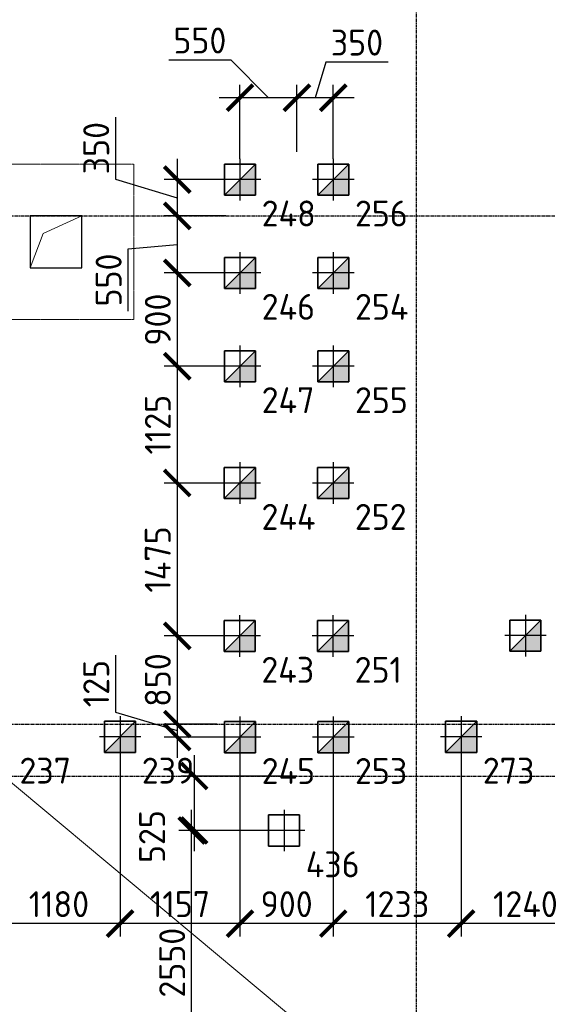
# Model space of a CAD drawing. Header units: millimetres. Extents: x -93479 to 1057970, y -66333 to 172656.
# Tile 227 of 256: x 376053 to 381143, y 34715 to 44208. Entities that reach past the tile are written whole.
import ezdxf

# ---------------------------------------------------------------- set-up
doc = ezdxf.new("R2010")
doc.units = ezdxf.units.MM
for name, pattern in [('______5', [1100, 800, -100, 100, -100]), ('DASHDOT', [25.4, 12.7, -6.35, 0, -6.35]), ('HIDDEN2', [4.7625, 3.175, -1.5875]), ('осевая', [50.8, 31.75, -6.35, 6.35, -6.35])]:
    doc.linetypes.add(name, pattern=pattern)
for name, color, linetype, lineweight in [('0 Фундамент', 5, 'Continuous', 30), ('КО_оси', 1, 'DASHDOT', 25), ('КО_осн_тон', 183, 'Continuous', 25), ('КО_фундаменты', 2, 'Continuous', 50), ('Оси', 40, '______5', 18), ('РАЗМЕРЫ', 7, 'Continuous', 9)]:
    doc.layers.add(name, color=color, linetype=linetype, lineweight=lineweight)
doc.styles.add('GOST-2.304_Type-B', font='GOST_Common.ttf')
doc.styles.add('ГОСТ', font='GOST_Common.ttf')
doc.dimstyles.new('СПДС', dxfattribs={"dimscale": 100, "dimtxt": 2.5, "dimasz": 2.5, "dimexe": 1.25, "dimexo": 0, "dimtad": 1, "dimdec": 0, "dimtxsty": 'GOST-2.304_Type-B', "dimblk": 'ARCHTICK', "dimcen": 2.5, "dimdle": 2, "dimadec": 0, "dimazin": 2, "dimtfac": 0.75, "dimtdec": 0, "dimtmove": 1, "dimatfit": 3, "dimfxl": 1, "dimtolj": 1, "dimarcsym": 1})

# ---------------------------------------------------------------- blocks, each defined once
blk = doc.blocks.new('оси')
at = {"layer": 'Оси', "color": 7, "linetype": 'осевая', "lineweight": 25, "transparency": 33554687}
for p, q in [((18063.5, 151.4), (18063.5, -36280.2)), ((-11815.1, -15106.9), (53620.6, -15106.9)), ((-11815.1, -20006.9), (53620.6, -20006.9)), ((-11416.6, -20506.9), (53620.6, -20506.9))]:
    blk.add_line(p, q, dxfattribs=at)
blk = doc.blocks.new('Свайка')
at = {"layer": 'КО_оси', "color": 7, "ltscale": 100}
for p, q in [((0, 200), (0, -200)), ((200, 0), (-200, 0))]:
    blk.add_line(p, q, dxfattribs=at)
at = {"layer": 'КО_фундаменты', "color": 7, "lineweight": 35, "ltscale": 100}
for p, q in [((150, 150), (-150, 150)), ((-150, 150), (-150, -150)), ((150, -150), (150, 150)), ((-150, -150), (150, -150))]:
    blk.add_line(p, q, dxfattribs=at)
blk = doc.blocks.new('сваи тип2')
at = {"layer": 'КО_оси', "color": 7, "ltscale": 100}
for p, q in [((-22918.1, 28209.1), (-22918.1, 27809.1)), ((-22718.1, 28009.1), (-23118.1, 28009.1))]:
    blk.add_line(p, q, dxfattribs=at)
at = {"layer": 'КО_фундаменты', "color": 7, "lineweight": 35, "ltscale": 100}
for p, q in [((-22768.1, 28159.1), (-23068.1, 28159.1)), ((-23068.1, 28159.1), (-23068.1, 27859.1)), ((-22768.1, 27859.1), (-22768.1, 28159.1)), ((-23068.1, 27859.1), (-22768.1, 27859.1))]:
    blk.add_line(p, q, dxfattribs=at)
at = {"layer": 'РАЗМЕРЫ', "color": 7}
blk.add_line((-23068.1, 27859.1), (-22768.1, 28159.1), dxfattribs=at)
at = {"layer": 'РАЗМЕРЫ', "color": 7, "linetype": 'Continuous', "transparency": 33554648}
for points in [[(-22768.1, 28009.1), (-22918.1, 28009.1), (-22768.1, 28159.1)], [(-22918.1, 27859.1), (-23068.1, 27859.1), (-22918.1, 28009.1)], [(-22918.1, 27859.1), (-22918.1, 28009.1), (-22768.1, 27859.1)], [(-22768.1, 27859.1), (-22918.1, 28009.1), (-22768.1, 28009.1)]]:
    blk.add_solid(points, dxfattribs=at)
blk = doc.blocks.new('_ArchTick')
at = {"color": 0, "linetype": 'ByBlock', "const_width": 0.15}
blk.add_lwpolyline([(-0.5, -0.5), (0.5, 0.5)], dxfattribs=at)
blk = doc.blocks.new('*D411')
at = {"layer": 'DEFPOINTS', "color": 0, "ltscale": 100, "transparency": 16777216}
for p in [(378727.9, 36916.3), (377736.6, 36391.3), (378603.1, 36391.3)]:
    blk.add_point(p, dxfattribs=at)
at = {"layer": 'РАЗМЕРЫ', "color": 0, "lineweight": -2, "transparency": 16777216}
for p, q in [((377736.6, 37116.3), (377736.6, 36191.3)), ((378727.9, 36916.3), (377611.6, 36916.3)), ((378603.1, 36391.3), (377611.6, 36391.3))]:
    blk.add_line(p, q, dxfattribs=at)
at = {"layer": 'РАЗМЕРЫ', "color": 0, "lineweight": -2, "ltscale": 100, "transparency": 16777216, "xscale": 250, "yscale": 250, "zscale": 250}
for p, rotation in [((377736.6, 36916.3), 90), ((377736.6, 36391.3), 270)]:
    blk.add_blockref('_ArchTick', p, dxfattribs=dict(at, rotation=rotation))
at = {"layer": 'РАЗМЕРЫ', "color": 0, "ltscale": 100, "transparency": 16777216, "insert": (377329.9, 36332.3), "char_height": 250, "attachment_point": 5, "rotation": 90, "style": 'GOST-2.304_Type-B'}
blk.add_mtext('\\A1;525', dxfattribs=at)
blk = doc.blocks.new('*D483')
at = {"layer": 'DEFPOINTS', "color": 0, "ltscale": 100, "transparency": 16777216}
for p in [(380311.4, 37094.6), (381551.4, 37094.6), (380311.4, 35493.2)]:
    blk.add_point(p, dxfattribs=at)
at = {"layer": 'РАЗМЕРЫ', "color": 0, "lineweight": -2, "transparency": 16777216}
for p, q in [((380311.4, 37094.6), (380311.4, 35368.2)), ((381551.4, 37094.6), (381551.4, 35368.2)), ((381751.4, 35493.2), (380111.4, 35493.2))]:
    blk.add_line(p, q, dxfattribs=at)
at = {"layer": 'РАЗМЕРЫ', "color": 0, "lineweight": -2, "ltscale": 100, "transparency": 16777216, "xscale": 250, "yscale": 250, "zscale": 250, "rotation": 180}
blk.add_blockref('_ArchTick', (380311.4, 35493.2), dxfattribs=at)
at = {"layer": 'РАЗМЕРЫ', "color": 0, "lineweight": -2, "ltscale": 100, "transparency": 16777216, "xscale": 250, "yscale": 250, "zscale": 250}
blk.add_blockref('_ArchTick', (381551.4, 35493.2), dxfattribs=at)
at = {"layer": 'РАЗМЕРЫ', "color": 0, "ltscale": 100, "transparency": 16777216, "insert": (380931.4, 35680.8), "char_height": 250, "attachment_point": 5, "style": 'GOST-2.304_Type-B'}
blk.add_mtext('\\A1;1240', dxfattribs=at)
blk = doc.blocks.new('*D484')
at = {"layer": 'DEFPOINTS', "color": 0, "ltscale": 100, "transparency": 16777216}
for p in [(379078.1, 37091.3), (380311.4, 37094.6), (379078.1, 35493.2)]:
    blk.add_point(p, dxfattribs=at)
at = {"layer": 'РАЗМЕРЫ', "color": 0, "lineweight": -2, "transparency": 16777216}
for p, q in [((379078.1, 37091.3), (379078.1, 35368.2)), ((380311.4, 37094.6), (380311.4, 35368.2)), ((380511.4, 35493.2), (378878.1, 35493.2))]:
    blk.add_line(p, q, dxfattribs=at)
at = {"layer": 'РАЗМЕРЫ', "color": 0, "lineweight": -2, "ltscale": 100, "transparency": 16777216, "xscale": 250, "yscale": 250, "zscale": 250, "rotation": 180}
blk.add_blockref('_ArchTick', (379078.1, 35493.2), dxfattribs=at)
at = {"layer": 'РАЗМЕРЫ', "color": 0, "lineweight": -2, "ltscale": 100, "transparency": 16777216, "xscale": 250, "yscale": 250, "zscale": 250}
blk.add_blockref('_ArchTick', (380311.4, 35493.2), dxfattribs=at)
at = {"layer": 'РАЗМЕРЫ', "color": 0, "ltscale": 100, "transparency": 16777216, "insert": (379694.7, 35680.8), "char_height": 250, "attachment_point": 5, "style": 'GOST-2.304_Type-B'}
blk.add_mtext('\\A1;1233', dxfattribs=at)
blk = doc.blocks.new('*D485')
at = {"layer": 'DEFPOINTS', "color": 0, "ltscale": 100, "transparency": 16777216}
for p in [(378178.1, 37091.3), (379078.1, 37091.3), (378178.1, 35493.2)]:
    blk.add_point(p, dxfattribs=at)
at = {"layer": 'РАЗМЕРЫ', "color": 0, "lineweight": -2, "transparency": 16777216}
for p, q in [((378178.1, 37091.3), (378178.1, 35368.2)), ((379078.1, 37091.3), (379078.1, 35368.2)), ((379278.1, 35493.2), (377978.1, 35493.2))]:
    blk.add_line(p, q, dxfattribs=at)
at = {"layer": 'РАЗМЕРЫ', "color": 0, "lineweight": -2, "ltscale": 100, "transparency": 16777216, "xscale": 250, "yscale": 250, "zscale": 250, "rotation": 180}
blk.add_blockref('_ArchTick', (378178.1, 35493.2), dxfattribs=at)
at = {"layer": 'РАЗМЕРЫ', "color": 0, "lineweight": -2, "ltscale": 100, "transparency": 16777216, "xscale": 250, "yscale": 250, "zscale": 250}
blk.add_blockref('_ArchTick', (379078.1, 35493.2), dxfattribs=at)
at = {"layer": 'РАЗМЕРЫ', "color": 0, "ltscale": 100, "transparency": 16777216, "insert": (378628.1, 35680.8), "char_height": 250, "attachment_point": 5, "style": 'GOST-2.304_Type-B'}
blk.add_mtext('\\A1;900', dxfattribs=at)
blk = doc.blocks.new('*D486')
at = {"layer": 'DEFPOINTS', "color": 0, "ltscale": 100, "transparency": 16777216}
for p in [(377021.4, 37094.6), (378178.1, 37091.3), (377021.4, 35493.2)]:
    blk.add_point(p, dxfattribs=at)
at = {"layer": 'РАЗМЕРЫ', "color": 0, "lineweight": -2, "transparency": 16777216}
for p, q in [((377021.4, 37094.6), (377021.4, 35368.2)), ((378178.1, 37091.3), (378178.1, 35368.2)), ((378378.1, 35493.2), (376821.4, 35493.2))]:
    blk.add_line(p, q, dxfattribs=at)
at = {"layer": 'РАЗМЕРЫ', "color": 0, "lineweight": -2, "ltscale": 100, "transparency": 16777216, "xscale": 250, "yscale": 250, "zscale": 250, "rotation": 180}
blk.add_blockref('_ArchTick', (377021.4, 35493.2), dxfattribs=at)
at = {"layer": 'РАЗМЕРЫ', "color": 0, "lineweight": -2, "ltscale": 100, "transparency": 16777216, "xscale": 250, "yscale": 250, "zscale": 250}
blk.add_blockref('_ArchTick', (378178.1, 35493.2), dxfattribs=at)
at = {"layer": 'РАЗМЕРЫ', "color": 0, "ltscale": 100, "transparency": 16777216, "insert": (377599.7, 35681.1), "char_height": 250, "attachment_point": 5, "style": 'GOST-2.304_Type-B'}
blk.add_mtext('\\A1;1157', dxfattribs=at)
blk = doc.blocks.new('*D71')
at = {"layer": 'DEFPOINTS', "color": 0, "ltscale": 100, "transparency": 16777216}
for p in [(375841.4, 37094.6), (377021.4, 37094.6), (375841.4, 35493.2)]:
    blk.add_point(p, dxfattribs=at)
at = {"layer": 'РАЗМЕРЫ', "color": 0, "lineweight": -2, "transparency": 16777216}
for p, q in [((375841.4, 37094.6), (375841.4, 35368.2)), ((377021.4, 37094.6), (377021.4, 35368.2)), ((377221.4, 35493.2), (375641.4, 35493.2))]:
    blk.add_line(p, q, dxfattribs=at)
at = {"layer": 'РАЗМЕРЫ', "color": 0, "lineweight": -2, "ltscale": 100, "transparency": 16777216, "xscale": 250, "yscale": 250, "zscale": 250, "rotation": 180}
blk.add_blockref('_ArchTick', (375841.4, 35493.2), dxfattribs=at)
at = {"layer": 'РАЗМЕРЫ', "color": 0, "lineweight": -2, "ltscale": 100, "transparency": 16777216, "xscale": 250, "yscale": 250, "zscale": 250}
blk.add_blockref('_ArchTick', (377021.4, 35493.2), dxfattribs=at)
at = {"layer": 'РАЗМЕРЫ', "color": 0, "ltscale": 100, "transparency": 16777216, "insert": (376431.4, 35680.8), "char_height": 250, "attachment_point": 5, "style": 'GOST-2.304_Type-B'}
blk.add_mtext('\\A1;1180', dxfattribs=at)
blk = doc.blocks.new('*D101')
at = {"layer": 'DEFPOINTS', "color": 0, "ltscale": 100, "transparency": 16777216}
for p in [(377711.6, 36391.3), (378603.1, 36391.3), (378603.1, 33841.3)]:
    blk.add_point(p, dxfattribs=at)
at = {"layer": 'РАЗМЕРЫ', "color": 0, "lineweight": -2, "transparency": 16777216}
for p, q in [((377711.6, 33641.3), (377711.6, 36591.3)), ((378603.1, 36391.3), (377586.6, 36391.3)), ((378603.1, 33841.3), (377586.6, 33841.3))]:
    blk.add_line(p, q, dxfattribs=at)
at = {"layer": 'РАЗМЕРЫ', "color": 0, "lineweight": -2, "ltscale": 100, "transparency": 16777216, "xscale": 250, "yscale": 250, "zscale": 250}
for p, rotation in [((377711.6, 36391.3), 90), ((377711.6, 33841.3), 270)]:
    blk.add_blockref('_ArchTick', p, dxfattribs=dict(at, rotation=rotation))
at = {"layer": 'РАЗМЕРЫ', "color": 0, "ltscale": 100, "transparency": 16777216, "insert": (377524, 35116.3), "char_height": 250, "attachment_point": 5, "rotation": 90, "style": 'GOST-2.304_Type-B'}
blk.add_mtext('\\A1;2550', dxfattribs=at)
blk = doc.blocks.new('*D159')
at = {"layer": 'DEFPOINTS', "color": 0, "ltscale": 100, "transparency": 16777216}
for p in [(378727.9, 43455.9), (378727.9, 42933.5), (379078.1, 42866.3)]:
    blk.add_point(p, dxfattribs=at)
at = {"layer": 'РАЗМЕРЫ', "color": 0, "lineweight": -2, "transparency": 16777216}
for p, q in [((379006.2, 43799.8), (378903, 43455.9)), ((379606.6, 43799.8), (379006.2, 43799.8)), ((378727.9, 42933.5), (378727.9, 43580.9)), ((379078.1, 42866.3), (379078.1, 43580.9)), ((379278.1, 43455.9), (378527.9, 43455.9))]:
    blk.add_line(p, q, dxfattribs=at)
at = {"layer": 'РАЗМЕРЫ', "color": 0, "lineweight": -2, "ltscale": 100, "transparency": 16777216, "xscale": 250, "yscale": 250, "zscale": 250, "rotation": 180}
blk.add_blockref('_ArchTick', (378727.9, 43455.9), dxfattribs=at)
at = {"layer": 'РАЗМЕРЫ', "color": 0, "lineweight": -2, "ltscale": 100, "transparency": 16777216, "xscale": 250, "yscale": 250, "zscale": 250}
blk.add_blockref('_ArchTick', (379078.1, 43455.9), dxfattribs=at)
at = {"layer": 'РАЗМЕРЫ', "color": 0, "ltscale": 100, "transparency": 16777216, "insert": (379306.4, 43987.4), "char_height": 250, "attachment_point": 5, "style": 'GOST-2.304_Type-B'}
blk.add_mtext('\\A1;350', dxfattribs=at)
blk = doc.blocks.new('*D160')
at = {"layer": 'DEFPOINTS', "color": 0, "ltscale": 100, "transparency": 16777216}
for p in [(378178.1, 43455.9), (378727.9, 42933.5), (378178.1, 42866.3)]:
    blk.add_point(p, dxfattribs=at)
at = {"layer": 'РАЗМЕРЫ', "color": 0, "lineweight": -2, "transparency": 16777216}
for p, q in [((377490.8, 43820.1), (378091.2, 43820.1)), ((378091.2, 43820.1), (378453, 43455.9)), ((378178.1, 42866.3), (378178.1, 43580.9)), ((378727.9, 42933.5), (378727.9, 43580.9)), ((378927.9, 43455.9), (377978.1, 43455.9))]:
    blk.add_line(p, q, dxfattribs=at)
at = {"layer": 'РАЗМЕРЫ', "color": 0, "lineweight": -2, "ltscale": 100, "transparency": 16777216, "xscale": 250, "yscale": 250, "zscale": 250, "rotation": 180}
blk.add_blockref('_ArchTick', (378178.1, 43455.9), dxfattribs=at)
at = {"layer": 'РАЗМЕРЫ', "color": 0, "lineweight": -2, "ltscale": 100, "transparency": 16777216, "xscale": 250, "yscale": 250, "zscale": 250}
blk.add_blockref('_ArchTick', (378727.9, 43455.9), dxfattribs=at)
at = {"layer": 'РАЗМЕРЫ', "color": 0, "ltscale": 100, "transparency": 16777216, "insert": (377791, 44007.7), "char_height": 250, "attachment_point": 5, "style": 'GOST-2.304_Type-B'}
blk.add_mtext('\\A1;550', dxfattribs=at)
blk = doc.blocks.new('*D161')
at = {"layer": 'DEFPOINTS', "color": 0, "ltscale": 100, "transparency": 16777216}
for p in [(378005.7, 42666.3), (377572.8, 42316.3), (378041.4, 42316.3)]:
    blk.add_point(p, dxfattribs=at)
at = {"layer": 'РАЗМЕРЫ', "color": 0, "lineweight": -2, "transparency": 16777216}
for p, q in [((376978.7, 43270), (376978.7, 42669.5)), ((377572.8, 42866.3), (377572.8, 42116.3)), ((376978.7, 42669.5), (377572.8, 42491.3)), ((378005.7, 42666.3), (377447.8, 42666.3)), ((378041.4, 42316.3), (377447.8, 42316.3))]:
    blk.add_line(p, q, dxfattribs=at)
at = {"layer": 'РАЗМЕРЫ', "color": 0, "lineweight": -2, "ltscale": 100, "transparency": 16777216, "xscale": 250, "yscale": 250, "zscale": 250}
for p, rotation in [((377572.8, 42666.3), 90), ((377572.8, 42316.3), 270)]:
    blk.add_blockref('_ArchTick', p, dxfattribs=dict(at, rotation=rotation))
at = {"layer": 'РАЗМЕРЫ', "color": 0, "ltscale": 100, "transparency": 16777216, "insert": (376791.1, 42969.8), "char_height": 250, "attachment_point": 5, "rotation": 90, "style": 'GOST-2.304_Type-B'}
blk.add_mtext('\\A1;350', dxfattribs=at)
blk = doc.blocks.new('*D162')
at = {"layer": 'DEFPOINTS', "color": 0, "ltscale": 100, "transparency": 16777216}
for p in [(378041.4, 42316.3), (377572.8, 41766.3), (377978.1, 41766.3)]:
    blk.add_point(p, dxfattribs=at)
at = {"layer": 'РАЗМЕРЫ', "color": 0, "lineweight": -2, "transparency": 16777216}
for p, q in [((377572.8, 42516.3), (377572.8, 41566.3)), ((378041.4, 42316.3), (377447.8, 42316.3)), ((377098.7, 41998.8), (377572.8, 42041.3)), ((377098.7, 41398.4), (377098.7, 41998.8)), ((377978.1, 41766.3), (377447.8, 41766.3))]:
    blk.add_line(p, q, dxfattribs=at)
at = {"layer": 'РАЗМЕРЫ', "color": 0, "lineweight": -2, "ltscale": 100, "transparency": 16777216, "xscale": 250, "yscale": 250, "zscale": 250}
for p, rotation in [((377572.8, 42316.3), 90), ((377572.8, 41766.3), 270)]:
    blk.add_blockref('_ArchTick', p, dxfattribs=dict(at, rotation=rotation))
at = {"layer": 'РАЗМЕРЫ', "color": 0, "ltscale": 100, "transparency": 16777216, "insert": (376911, 41698.6), "char_height": 250, "attachment_point": 5, "rotation": 90, "style": 'GOST-2.304_Type-B'}
blk.add_mtext('\\A1;550', dxfattribs=at)
blk = doc.blocks.new('*D163')
at = {"layer": 'DEFPOINTS', "color": 0, "ltscale": 100, "transparency": 16777216}
for p in [(377978.1, 41766.3), (377572.8, 40866.3), (377978.1, 40866.3)]:
    blk.add_point(p, dxfattribs=at)
at = {"layer": 'РАЗМЕРЫ', "color": 0, "lineweight": -2, "transparency": 16777216}
for p, q in [((377572.8, 41966.3), (377572.8, 40666.3)), ((377978.1, 41766.3), (377447.8, 41766.3)), ((377978.1, 40866.3), (377447.8, 40866.3))]:
    blk.add_line(p, q, dxfattribs=at)
at = {"layer": 'РАЗМЕРЫ', "color": 0, "lineweight": -2, "ltscale": 100, "transparency": 16777216, "xscale": 250, "yscale": 250, "zscale": 250}
for p, rotation in [((377572.8, 41766.3), 90), ((377572.8, 40866.3), 270)]:
    blk.add_blockref('_ArchTick', p, dxfattribs=dict(at, rotation=rotation))
at = {"layer": 'РАЗМЕРЫ', "color": 0, "ltscale": 100, "transparency": 16777216, "insert": (377385.2, 41316.3), "char_height": 250, "attachment_point": 5, "rotation": 90, "style": 'GOST-2.304_Type-B'}
blk.add_mtext('\\A1;900', dxfattribs=at)
blk = doc.blocks.new('*D164')
at = {"layer": 'DEFPOINTS', "color": 0, "ltscale": 100, "transparency": 16777216}
for p in [(377978.1, 40866.3), (377572.8, 39741.3), (377976.5, 39741.3)]:
    blk.add_point(p, dxfattribs=at)
at = {"layer": 'РАЗМЕРЫ', "color": 0, "lineweight": -2, "transparency": 16777216}
for p, q in [((377572.8, 41066.3), (377572.8, 39541.3)), ((377978.1, 40866.3), (377447.8, 40866.3)), ((377976.5, 39741.3), (377447.8, 39741.3))]:
    blk.add_line(p, q, dxfattribs=at)
at = {"layer": 'РАЗМЕРЫ', "color": 0, "lineweight": -2, "ltscale": 100, "transparency": 16777216, "xscale": 250, "yscale": 250, "zscale": 250}
for p, rotation in [((377572.8, 40866.3), 90), ((377572.8, 39741.3), 270)]:
    blk.add_blockref('_ArchTick', p, dxfattribs=dict(at, rotation=rotation))
at = {"layer": 'РАЗМЕРЫ', "color": 0, "ltscale": 100, "transparency": 16777216, "insert": (377385.2, 40303.8), "char_height": 250, "attachment_point": 5, "rotation": 90, "style": 'GOST-2.304_Type-B'}
blk.add_mtext('\\A1;1125', dxfattribs=at)
blk = doc.blocks.new('*D165')
at = {"layer": 'DEFPOINTS', "color": 0, "ltscale": 100, "transparency": 16777216}
for p in [(377976.5, 39741.3), (377572.8, 38266.3), (377975, 38266.3)]:
    blk.add_point(p, dxfattribs=at)
at = {"layer": 'РАЗМЕРЫ', "color": 0, "lineweight": -2, "transparency": 16777216}
for p, q in [((377572.8, 39941.3), (377572.8, 38066.3)), ((377976.5, 39741.3), (377447.8, 39741.3)), ((377975, 38266.3), (377447.8, 38266.3))]:
    blk.add_line(p, q, dxfattribs=at)
at = {"layer": 'РАЗМЕРЫ', "color": 0, "lineweight": -2, "ltscale": 100, "transparency": 16777216, "xscale": 250, "yscale": 250, "zscale": 250}
for p, rotation in [((377572.8, 39741.3), 90), ((377572.8, 38266.3), 270)]:
    blk.add_blockref('_ArchTick', p, dxfattribs=dict(at, rotation=rotation))
at = {"layer": 'РАЗМЕРЫ', "color": 0, "ltscale": 100, "transparency": 16777216, "insert": (377385, 39003.8), "char_height": 250, "attachment_point": 5, "rotation": 90, "style": 'GOST-2.304_Type-B'}
blk.add_mtext('\\A1;1475', dxfattribs=at)
blk = doc.blocks.new('*D166')
at = {"layer": 'DEFPOINTS', "color": 0, "ltscale": 100, "transparency": 16777216}
for p in [(377975, 38266.3), (377572.8, 37416.3), (377956, 37416.3)]:
    blk.add_point(p, dxfattribs=at)
at = {"layer": 'РАЗМЕРЫ', "color": 0, "lineweight": -2, "transparency": 16777216}
for p, q in [((377572.8, 38466.3), (377572.8, 37216.3)), ((377975, 38266.3), (377447.8, 38266.3)), ((377956, 37416.3), (377447.8, 37416.3))]:
    blk.add_line(p, q, dxfattribs=at)
at = {"layer": 'РАЗМЕРЫ', "color": 0, "lineweight": -2, "ltscale": 100, "transparency": 16777216, "xscale": 250, "yscale": 250, "zscale": 250}
for p, rotation in [((377572.8, 38266.3), 90), ((377572.8, 37416.3), 270)]:
    blk.add_blockref('_ArchTick', p, dxfattribs=dict(at, rotation=rotation))
at = {"layer": 'РАЗМЕРЫ', "color": 0, "ltscale": 100, "transparency": 16777216, "insert": (377385.2, 37841.3), "char_height": 250, "attachment_point": 5, "rotation": 90, "style": 'GOST-2.304_Type-B'}
blk.add_mtext('\\A1;850', dxfattribs=at)
blk = doc.blocks.new('*D167')
at = {"layer": 'DEFPOINTS', "color": 0, "ltscale": 100, "transparency": 16777216}
for p in [(377956, 37416.3), (377572.8, 37291.3), (377978.1, 37291.3)]:
    blk.add_point(p, dxfattribs=at)
at = {"layer": 'РАЗМЕРЫ', "color": 0, "lineweight": -2, "transparency": 16777216}
for p, q in [((376978.7, 38082.5), (376978.7, 37532)), ((377572.8, 37616.3), (377572.8, 37091.3)), ((376978.7, 37532), (377572.8, 37353.8)), ((377956, 37416.3), (377447.8, 37416.3)), ((377978.1, 37291.3), (377447.8, 37291.3))]:
    blk.add_line(p, q, dxfattribs=at)
at = {"layer": 'РАЗМЕРЫ', "color": 0, "lineweight": -2, "ltscale": 100, "transparency": 16777216, "xscale": 250, "yscale": 250, "zscale": 250}
for p, rotation in [((377572.8, 37416.3), 90), ((377572.8, 37291.3), 270)]:
    blk.add_blockref('_ArchTick', p, dxfattribs=dict(at, rotation=rotation))
at = {"layer": 'РАЗМЕРЫ', "color": 0, "ltscale": 100, "transparency": 16777216, "insert": (376791.1, 37807.3), "char_height": 250, "attachment_point": 5, "rotation": 90, "style": 'GOST-2.304_Type-B'}
blk.add_mtext('\\A1;125', dxfattribs=at)
blk = doc.blocks.new('блок')
at = {"layer": '0 Фундамент', "color": 7, "linetype": 'HIDDEN2', "lineweight": 0}
for p, q in [((655667.6, 104294.2), (657167.6, 104294.2)), ((657167.6, 102794.2), (657167.6, 104294.2)), ((655667.6, 102794.2), (657167.6, 102794.2))]:
    blk.add_line(p, q, dxfattribs=at)
at = {"layer": '0 Фундамент', "color": 7, "ltscale": 100}
for p, q in [((656667.6, 103794.2), (656167.6, 103794.2)), ((656167.6, 103794.2), (656167.6, 103294.2)), ((656667.6, 103294.2), (656667.6, 103794.2)), ((656167.6, 103294.2), (656667.6, 103294.2))]:
    blk.add_line(p, q, dxfattribs=at)
at = {"layer": '0 Фундамент', "color": 7, "lineweight": 20}
blk.add_lwpolyline([(656167.6, 103294.2), (656293.3, 103625.2), (656667.6, 103794.2)], dxfattribs=at)

msp = doc.modelspace()

# ---------------------------------------------------------------- linework, layer by layer
at = {"layer": 'РАЗМЕРЫ', "color": 240, "ltscale": 100, "true_color": 0xed1f24}
msp.add_line((342876.7, 64470.9), (425592.8, -4553.7), dxfattribs=at)

# ---------------------------------------------------------------- block references
at = {"color": 7}
msp.add_blockref('оси', (361814.4, 57423.2), dxfattribs=at)
at = {"layer": 'КО_оси', "color": 7}
msp.add_blockref('Свайка', (378603.1, 36391.3, -360), dxfattribs=at)
at = {"layer": 'РАЗМЕРЫ', "color": 7}
for name, p in [('блок', (-280014.1, -61477.9, -3100)), ('сваи тип2', (401096.2, 14657.2, -3100)), ('сваи тип2', (401996.2, 14657.2, -3100)), ('сваи тип2', (401096.2, 13757.2, -3100)), ('сваи тип2', (401996.2, 13757.2, -3100)), ('сваи тип2', (401096.2, 12857.2, -3100)), ('сваи тип2', (401996.2, 12857.2, -3100)), ('сваи тип2', (401094.6, 11732.2, -3100)), ('сваи тип2', (401994.6, 11732.2, -3100)), ('сваи тип2', (401093, 10257.2, -3100)), ('сваи тип2', (401993, 10257.2, -3100)), ('сваи тип2', (403849.5, 10260.4, -6200)), ('сваи тип2', (399939.5, 9285.4, -3100)), ('сваи тип2', (401096.2, 9282.2, -3100)), ('сваи тип2', (401996.2, 9282.2, -3100)), ('сваи тип2', (403229.5, 9285.4, -3100))]:
    msp.add_blockref(name, p, dxfattribs=at)

# ---------------------------------------------------------------- texts
at = {"layer": 'КО_осн_тон', "color": 7, "style": 'ГОСТ'}
for s, p in [('248', (378387.3, 42214.7, -3100)), ('256', (379287.3, 42214.7, -3100)), ('246', (378387.3, 41314.7, -3100)), ('254', (379287.3, 41314.7, -3100)), ('247', (378387.3, 40414.7, -3100)), ('255', (379287.3, 40414.7, -3100)), ('244', (378385.7, 39289.7, -3100)), ('252', (379285.7, 39289.7, -3100)), ('243', (378384.2, 37814.7, -3100)), ('251', (379284.2, 37814.7, -3100)), ('237', (376050.6, 36843, -3100)), ('239', (377230.6, 36843, -3100)), ('245', (378387.3, 36839.7, -3100)), ('253', (379287.3, 36839.7, -3100)), ('273', (380520.6, 36843, -3100)), ('436', (378812.3, 35939.7))]:
    msp.add_text(s, height=250, dxfattribs=at).set_placement(p)

# ---------------------------------------------------------------- dimensions: what is measured, and where the dimension line sits
at = {"layer": 'РАЗМЕРЫ', "color": 7}
dim = msp.add_linear_dim(base=(378178.1, 43455.9), p1=(378727.9, 42933.5), p2=(378178.1, 42866.3, -3100), dimstyle='СПДС', dxfattribs=at)
dim.commit()
dim.dimension.update_dxf_attribs({"geometry": '*D160', "text_midpoint": (378028.7, 43820.1), "dimtype": 160})
for base, p1, p2, picture, middle in [((378727.9, 43455.9), (379078.1, 42866.3, -3100), (378727.9, 42933.5), '*D159', (379068.7, 43987.4)), ((375841.4, 35493.2), (377021.4, 37094.6, -3100), (375841.4, 37094.6, -3100), '*D71', (376431.4, 35680.8)), ((377021.4, 35493.2), (378178.1, 37091.3, -3100), (377021.4, 37094.6, -3100), '*D486', (377599.7, 35681.1)), ((378178.1, 35493.2), (379078.1, 37091.3, -3100), (378178.1, 37091.3, -3100), '*D485', (378628.1, 35680.8)), ((379078.1, 35493.2), (380311.4, 37094.6, -3100), (379078.1, 37091.3, -3100), '*D484', (379694.7, 35680.8)), ((380311.4, 35493.2), (381551.4, 37094.6, -3100), (380311.4, 37094.6, -3100), '*D483', (380931.4, 35680.8))]:
    dim = msp.add_linear_dim(base=base, p1=p1, p2=p2, dimstyle='СПДС', dxfattribs=at)
    dim.commit()
    dim.dimension.update_dxf_attribs({"geometry": picture, "text_midpoint": middle})
for base, p1, p2, picture, middle in [((377572.8, 42316.3), (378005.7, 42666.3, -3100), (378041.4, 42316.3), '*D161', (376791.1, 42732)), ((377572.8, 40866.3), (377978.1, 41766.3, -3100), (377978.1, 40866.3, -3100), '*D163', (377385.2, 41316.3)), ((377572.8, 39741.3), (377978.1, 40866.3, -3100), (377976.5, 39741.3, -3100), '*D164', (377385.2, 40303.8)), ((377572.8, 38266.3), (377976.5, 39741.3, -3100), (377975, 38266.3, -3100), '*D165', (377385, 39003.8)), ((377572.8, 37416.3), (377975, 38266.3, -3100), (377956, 37416.3), '*D166', (377385.2, 37841.3)), ((377572.8, 37291.3), (377956, 37416.3), (377978.1, 37291.3, -3100), '*D167', (376791.1, 37594.5)), ((377711.6, 36391.3), (378603.1, 33841.3, -360), (378603.1, 36391.3, -360), '*D101', (377524, 35116.3))]:
    dim = msp.add_linear_dim(base=base, p1=p1, p2=p2, angle=90, dimstyle='СПДС', dxfattribs=at)
    dim.commit()
    dim.dimension.update_dxf_attribs({"geometry": picture, "text_midpoint": middle})
for base, p1, p2, picture, middle in [((377572.8, 41766.3), (378041.4, 42316.3), (377978.1, 41766.3, -3100), '*D162', (377098.7, 41936.3)), ((377736.6, 36391.3), (378727.9, 36916.3), (378603.1, 36391.3, -360), '*D411', (377517.5, 36332.3))]:
    dim = msp.add_linear_dim(base=base, p1=p1, p2=p2, angle=90, dimstyle='СПДС', dxfattribs=at)
    dim.commit()
    dim.dimension.update_dxf_attribs({"geometry": picture, "text_midpoint": middle, "dimtype": 160})

doc.saveas('drawing.dxf')
